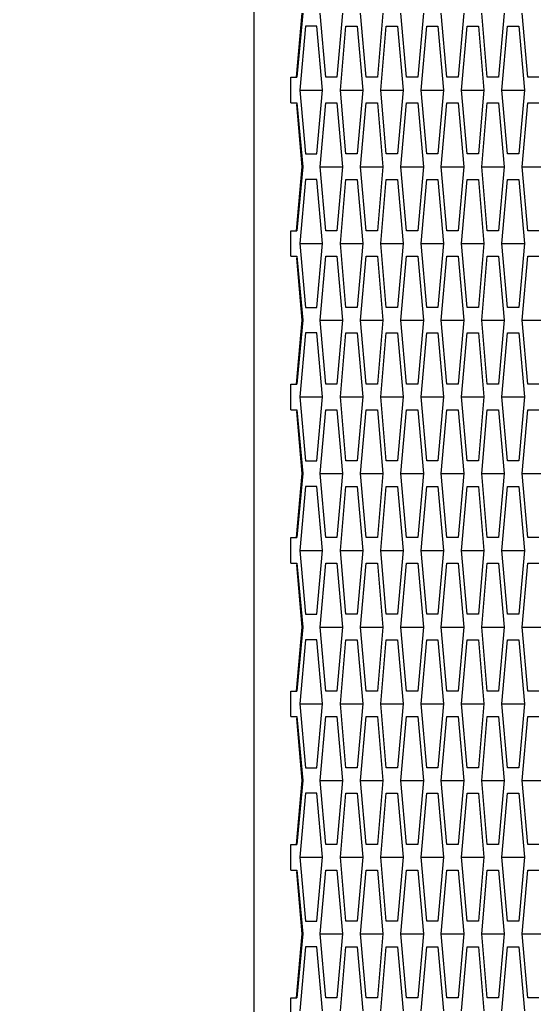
# Model space of a CAD drawing. Header units: millimetres. Extents: x 0 to 420, y 0 to 297.
# Tile 229 of 256: x 225.47 to 227.48, y 207.45 to 211.3. Entities that reach past the tile are written whole.
import ezdxf

# ---------------------------------------------------------------- set-up
doc = ezdxf.new("R2010")
doc.units = ezdxf.units.MM
doc.header["$LTSCALE"] = 23.1
doc.layers.get('0').update_dxf_attribs({"linetype": 'CONTINUOUS'})
doc.layers.add('DIM_PILOTEES', color=7, linetype='CONTINUOUS')
doc.styles.add('TEXTSTYLE_2', font='txt', dxfattribs={"width": 0.97619})
doc.styles.add('TEXTSTYLE_3', font='txt', dxfattribs={"width": 1.071429})
doc.styles.add('TEXTSTYLE_6', font='txt', dxfattribs={"width": 1.178571})
doc.dimstyles.new('DIMSTYLE_1', dxfattribs={"dimtxt": 2.5, "dimasz": 0.1875, "dimexe": 0.125, "dimexo": 0.0625, "dimgap": 1.25, "dimtad": 0, "dimtih": 1, "dimtoh": 1, "dimdsep": 46, "dimtxsty": 'TEXTSTYLE_2', "dimblk": '_FILLED', "dimblk1": '_FILLED', "dimblk2": '_FILLED', "dimcen": 0.09, "dimazin": 2, "dimtfac": 1, "dimtofl": 0, "dimtmove": 0, "dimatfit": 3, "dimldrblk": '_FILLED', "dimfxl": 1, "dimtolj": 1, "dimarcsym": 0})
doc.dimstyles.new('DIMSTYLE_2', dxfattribs={"dimtxt": 2.5, "dimasz": 0.1875, "dimexe": 0.125, "dimexo": 0.0625, "dimgap": 1.25, "dimtad": 0, "dimtih": 1, "dimtoh": 1, "dimdsep": 46, "dimtxsty": 'TEXTSTYLE_3', "dimblk": '_FILLED', "dimblk1": '_FILLED', "dimblk2": '_FILLED', "dimcen": 0.09, "dimazin": 2, "dimtfac": 1, "dimtofl": 0, "dimtmove": 0, "dimatfit": 3, "dimldrblk": '_FILLED', "dimfxl": 1, "dimtolj": 1, "dimarcsym": 0})
doc.dimstyles.new('DIMSTYLE_5', dxfattribs={"dimtxt": 2.5, "dimasz": 0.1875, "dimexe": 0.125, "dimexo": 0.0625, "dimgap": 1.25, "dimtad": 0, "dimtih": 1, "dimtoh": 1, "dimdsep": 46, "dimtxsty": 'TEXTSTYLE_6', "dimblk": '_FILLED', "dimblk1": '_FILLED', "dimblk2": '_FILLED', "dimcen": 0.09, "dimazin": 2, "dimtfac": 1, "dimtofl": 0, "dimtmove": 0, "dimatfit": 3, "dimldrblk": '_FILLED', "dimfxl": 1, "dimtolj": 1, "dimarcsym": 0})

# ---------------------------------------------------------------- blocks, each defined once
blk = doc.blocks.new('_FILLED')
at = {"color": 0, "linetype": 'BYBLOCK'}
blk.add_solid([(0, 0), (-1, 0.167), (-1, -0.167)], dxfattribs=at)
blk = doc.blocks.new('*D0')
at = {"layer": 'DIM_PILOTEES', "color": 2, "linetype": 'CONTINUOUS'}
for p, q in [((218.8808, 254.2086), (215.0951, 254.2086)), ((215.2201, 254.2086), (215.2201, 191.7537)), ((273.8528, 254.2086), (218.8808, 254.2086)), ((215.2201, 129.4471), (215.2201, 186.7537)), ((218.8808, 129.4471), (215.0951, 129.4471)), ((273.8782, 129.4471), (218.8808, 129.4471))]:
    blk.add_line(p, q, dxfattribs=at)
at = {"layer": 'DIM_PILOTEES', "color": 2, "linetype": 'CONTINUOUS', "xscale": 0.1875, "yscale": 0.1875, "zscale": 0.1875}
for p, rotation in [((215.2201, 254.2086), 90), ((215.2201, 129.4471), 270)]:
    blk.add_blockref('_FILLED', p, dxfattribs=dict(at, rotation=rotation))
at = {"layer": 'DIM_PILOTEES', "color": 2, "linetype": 'CONTINUOUS', "insert": (215.2201, 190.5037), "char_height": 2.5, "width": 10.982143, "attachment_point": 2, "line_spacing_factor": 0.9, "style": 'TEXTSTYLE_2'}
blk.add_mtext('{\\ftxt;\\W0.0001;\\H0.0001;\\~}{\\ftxt;\\W2.9285714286;\\H2.5; }{\\ftxt;\\W0.0001;\\H0.0001;\\~}', dxfattribs=at)
blk = doc.blocks.new('*D1')
at = {"layer": 'DIM_PILOTEES', "color": 2, "linetype": 'CONTINUOUS'}
for p, q in [((226.3883, 264.6125), (226.3883, 265.9875)), ((243.2945, 264.6125), (243.2945, 265.9875)), ((226.3883, 265.8625), (225.8883, 265.8625)), ((243.2945, 265.8625), (243.7945, 265.8625)), ((226.3883, 206.2157), (226.3883, 264.6125)), ((243.2945, 226.5584), (243.2945, 264.6125))]:
    blk.add_line(p, q, dxfattribs=at)
at = {"layer": 'DIM_PILOTEES', "color": 2, "linetype": 'CONTINUOUS', "xscale": 0.1875, "yscale": 0.1875, "zscale": 0.1875}
blk.add_blockref('_FILLED', (226.3883, 265.8625), dxfattribs=at)
at = {"layer": 'DIM_PILOTEES', "color": 2, "linetype": 'CONTINUOUS', "xscale": 0.1875, "yscale": 0.1875, "zscale": 0.1875, "rotation": 180}
blk.add_blockref('_FILLED', (243.2945, 265.8625), dxfattribs=at)
at = {"layer": 'DIM_PILOTEES', "color": 2, "linetype": 'CONTINUOUS', "insert": (235.5503, 267.1125), "char_height": 2.5, "width": 8.035714, "attachment_point": 2, "line_spacing_factor": 0.9, "style": 'TEXTSTYLE_3'}
blk.add_mtext('{\\ftxt;\\W0.0001;\\H0.0001;\\~}{\\ftxt;\\W2.1428571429;\\H2.5; }{\\ftxt;\\W0.0001;\\H0.0001;\\~}', dxfattribs=at)
blk = doc.blocks.new('*D8')
at = {"layer": 'DIM_PILOTEES', "color": 2, "linetype": 'CONTINUOUS'}
for p, q in [((226.3883, 276.7141), (226.3883, 278.0891)), ((276.2211, 276.7141), (276.2211, 278.0891)), ((226.3883, 277.9641), (248.9616, 277.9641)), ((276.2211, 277.9641), (257.3545, 277.9641)), ((226.3883, 206.2157), (226.3883, 276.7141)), ((276.2211, 241.6204), (276.2211, 276.7141))]:
    blk.add_line(p, q, dxfattribs=at)
at = {"layer": 'DIM_PILOTEES', "color": 2, "linetype": 'CONTINUOUS', "xscale": 0.1875, "yscale": 0.1875, "zscale": 0.1875, "rotation": 180}
blk.add_blockref('_FILLED', (226.3883, 277.9641), dxfattribs=at)
at = {"layer": 'DIM_PILOTEES', "color": 2, "linetype": 'CONTINUOUS', "xscale": 0.1875, "yscale": 0.1875, "zscale": 0.1875}
blk.add_blockref('_FILLED', (276.2211, 277.9641), dxfattribs=at)
at = {"layer": 'DIM_PILOTEES', "color": 2, "linetype": 'CONTINUOUS', "insert": (253.158, 279.2141), "char_height": 2.5, "width": 8.839286, "attachment_point": 2, "line_spacing_factor": 0.9, "style": 'TEXTSTYLE_6'}
blk.add_mtext('{\\ftxt;\\W0.0001;\\H0.0001;\\~}{\\ftxt;\\W2.3571428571;\\H2.5; }{\\ftxt;\\W0.0001;\\H0.0001;\\~}', dxfattribs=at)

msp = doc.modelspace()

# ---------------------------------------------------------------- linework, layer by layer
at = {"color": 3, "linetype": 'CONTINUOUS'}
for p, q in [((226.5544, 211.072), (226.5764, 211.322)), ((226.5785, 211.322), (226.5555, 211.072)), ((226.6686, 211.072), (226.6466, 211.322)), ((226.7345, 211.322), (226.7125, 211.072)), ((226.8267, 211.072), (226.8047, 211.322)), ((226.8926, 211.322), (226.8706, 211.072)), ((226.9848, 211.072), (226.9628, 211.322)), ((227.0506, 211.322), (227.0287, 211.072)), ((227.1429, 211.072), (227.1209, 211.322)), ((227.2087, 211.322), (227.1868, 211.072)), ((227.301, 211.072), (227.279, 211.322)), ((227.3668, 211.322), (227.3449, 211.072)), ((227.459, 211.072), (227.4371, 211.322)), ((226.5895, 211.272), (226.5676, 211.022)), ((226.6335, 211.272), (226.5895, 211.272)), ((226.6554, 211.022), (226.6335, 211.272)), ((226.7257, 211.022), (226.7476, 211.272)), ((226.7476, 211.272), (226.7916, 211.272)), ((226.7916, 211.272), (226.8135, 211.022)), ((226.8838, 211.022), (226.9057, 211.272)), ((226.9057, 211.272), (226.9496, 211.272)), ((226.9496, 211.272), (226.9716, 211.022)), ((227.0419, 211.022), (227.0638, 211.272)), ((227.0638, 211.272), (227.1077, 211.272)), ((227.1077, 211.272), (227.1297, 211.022)), ((227.2, 211.022), (227.2219, 211.272)), ((227.2219, 211.272), (227.2658, 211.272)), ((227.2658, 211.272), (227.2878, 211.022)), ((227.358, 211.022), (227.38, 211.272)), ((227.38, 211.272), (227.4239, 211.272)), ((227.4239, 211.272), (227.4459, 211.022)), ((226.5324, 210.972), (226.5324, 211.072)), ((226.5324, 211.072), (226.5555, 211.072)), ((226.7125, 211.072), (226.6686, 211.072)), ((226.8706, 211.072), (226.8267, 211.072)), ((227.0287, 211.072), (226.9848, 211.072)), ((227.1868, 211.072), (227.1429, 211.072)), ((227.3449, 211.072), (227.301, 211.072)), ((227.503, 211.072), (227.459, 211.072)), ((226.5676, 211.022), (226.5895, 210.772)), ((226.6335, 210.772), (226.6554, 211.022)), ((226.7476, 210.772), (226.7257, 211.022)), ((226.8135, 211.022), (226.7916, 210.772)), ((226.9057, 210.772), (226.8838, 211.022)), ((226.9716, 211.022), (226.9496, 210.772)), ((227.0638, 210.772), (227.0419, 211.022)), ((227.1297, 211.022), (227.1077, 210.772)), ((227.2219, 210.772), (227.2, 211.022)), ((227.2878, 211.022), (227.2658, 210.772)), ((227.38, 210.772), (227.358, 211.022)), ((227.4459, 211.022), (227.4239, 210.772)), ((226.5324, 210.972), (226.5555, 210.972)), ((226.5764, 210.722), (226.555, 210.9651)), ((226.5555, 210.972), (226.5785, 210.722)), ((226.6466, 210.722), (226.6686, 210.972)), ((226.6686, 210.972), (226.7125, 210.972)), ((226.7125, 210.972), (226.7345, 210.722)), ((226.8047, 210.722), (226.8267, 210.972)), ((226.8267, 210.972), (226.8706, 210.972)), ((226.8706, 210.972), (226.8926, 210.722)), ((226.9628, 210.722), (226.9848, 210.972)), ((226.9848, 210.972), (227.0287, 210.972)), ((227.0287, 210.972), (227.0506, 210.722)), ((227.1209, 210.722), (227.1429, 210.972)), ((227.1429, 210.972), (227.1868, 210.972)), ((227.1868, 210.972), (227.2087, 210.722)), ((227.279, 210.722), (227.301, 210.972)), ((227.301, 210.972), (227.3449, 210.972)), ((227.3449, 210.972), (227.3668, 210.722)), ((227.4371, 210.722), (227.459, 210.972)), ((227.459, 210.972), (227.503, 210.972)), ((226.5895, 210.772), (226.6335, 210.772)), ((226.7916, 210.772), (226.7476, 210.772)), ((226.9496, 210.772), (226.9057, 210.772)), ((227.1077, 210.772), (227.0638, 210.772)), ((227.2658, 210.772), (227.2219, 210.772)), ((227.4239, 210.772), (227.38, 210.772)), ((226.5544, 210.472), (226.5764, 210.722)), ((226.5785, 210.722), (226.5555, 210.472)), ((226.6686, 210.472), (226.6466, 210.722)), ((226.7345, 210.722), (226.7125, 210.472)), ((226.8267, 210.472), (226.8047, 210.722)), ((226.8926, 210.722), (226.8706, 210.472)), ((226.9848, 210.472), (226.9628, 210.722)), ((227.0506, 210.722), (227.0287, 210.472)), ((227.1429, 210.472), (227.1209, 210.722)), ((227.2087, 210.722), (227.1868, 210.472)), ((227.301, 210.472), (227.279, 210.722)), ((227.3668, 210.722), (227.3449, 210.472)), ((227.459, 210.472), (227.4371, 210.722)), ((226.5895, 210.672), (226.5676, 210.422)), ((226.6335, 210.672), (226.5895, 210.672)), ((226.6554, 210.422), (226.6335, 210.672)), ((226.7257, 210.422), (226.7476, 210.672)), ((226.7476, 210.672), (226.7916, 210.672)), ((226.7916, 210.672), (226.8135, 210.422)), ((226.8838, 210.422), (226.9057, 210.672)), ((226.9057, 210.672), (226.9496, 210.672)), ((226.9496, 210.672), (226.9716, 210.422)), ((227.0419, 210.422), (227.0638, 210.672)), ((227.0638, 210.672), (227.1077, 210.672)), ((227.1077, 210.672), (227.1297, 210.422)), ((227.2, 210.422), (227.2219, 210.672)), ((227.2219, 210.672), (227.2658, 210.672)), ((227.2658, 210.672), (227.2878, 210.422)), ((227.358, 210.422), (227.38, 210.672)), ((227.38, 210.672), (227.4239, 210.672)), ((227.4239, 210.672), (227.4459, 210.422)), ((226.5324, 210.372), (226.5324, 210.472)), ((226.5324, 210.472), (226.5555, 210.472)), ((226.7125, 210.472), (226.6686, 210.472)), ((226.8706, 210.472), (226.8267, 210.472)), ((227.0287, 210.472), (226.9848, 210.472)), ((227.1868, 210.472), (227.1429, 210.472)), ((227.3449, 210.472), (227.301, 210.472)), ((227.503, 210.472), (227.459, 210.472)), ((226.5676, 210.422), (226.5895, 210.172)), ((226.6335, 210.172), (226.6554, 210.422)), ((226.7476, 210.172), (226.7257, 210.422)), ((226.8135, 210.422), (226.7916, 210.172)), ((226.9057, 210.172), (226.8838, 210.422)), ((226.9716, 210.422), (226.9496, 210.172)), ((227.0638, 210.172), (227.0419, 210.422)), ((227.1297, 210.422), (227.1077, 210.172)), ((227.2219, 210.172), (227.2, 210.422)), ((227.2878, 210.422), (227.2658, 210.172)), ((227.38, 210.172), (227.358, 210.422)), ((227.4459, 210.422), (227.4239, 210.172)), ((226.5324, 210.372), (226.5555, 210.372)), ((226.5764, 210.122), (226.555, 210.3651)), ((226.5555, 210.372), (226.5785, 210.122)), ((226.6466, 210.122), (226.6686, 210.372)), ((226.6686, 210.372), (226.7125, 210.372)), ((226.7125, 210.372), (226.7345, 210.122)), ((226.8047, 210.122), (226.8267, 210.372)), ((226.8267, 210.372), (226.8706, 210.372)), ((226.8706, 210.372), (226.8926, 210.122)), ((226.9628, 210.122), (226.9848, 210.372)), ((226.9848, 210.372), (227.0287, 210.372)), ((227.0287, 210.372), (227.0506, 210.122)), ((227.1209, 210.122), (227.1429, 210.372)), ((227.1429, 210.372), (227.1868, 210.372)), ((227.1868, 210.372), (227.2087, 210.122)), ((227.279, 210.122), (227.301, 210.372)), ((227.301, 210.372), (227.3449, 210.372)), ((227.3449, 210.372), (227.3668, 210.122)), ((227.4371, 210.122), (227.459, 210.372)), ((227.459, 210.372), (227.503, 210.372)), ((226.5895, 210.172), (226.6335, 210.172)), ((226.7916, 210.172), (226.7476, 210.172)), ((226.9496, 210.172), (226.9057, 210.172)), ((227.1077, 210.172), (227.0638, 210.172)), ((227.2658, 210.172), (227.2219, 210.172)), ((227.4239, 210.172), (227.38, 210.172)), ((226.5544, 209.872), (226.5764, 210.122)), ((226.5785, 210.122), (226.5555, 209.872)), ((226.6686, 209.872), (226.6466, 210.122)), ((226.7345, 210.122), (226.7125, 209.872)), ((226.8267, 209.872), (226.8047, 210.122)), ((226.8926, 210.122), (226.8706, 209.872)), ((226.9848, 209.872), (226.9628, 210.122)), ((227.0506, 210.122), (227.0287, 209.872)), ((227.1429, 209.872), (227.1209, 210.122)), ((227.2087, 210.122), (227.1868, 209.872)), ((227.301, 209.872), (227.279, 210.122)), ((227.3668, 210.122), (227.3449, 209.872)), ((227.459, 209.872), (227.4371, 210.122)), ((226.5895, 210.072), (226.5676, 209.822)), ((226.6335, 210.072), (226.5895, 210.072)), ((226.6554, 209.822), (226.6335, 210.072)), ((226.7257, 209.822), (226.7476, 210.072)), ((226.7476, 210.072), (226.7916, 210.072)), ((226.7916, 210.072), (226.8135, 209.822)), ((226.8838, 209.822), (226.9057, 210.072)), ((226.9057, 210.072), (226.9496, 210.072)), ((226.9496, 210.072), (226.9716, 209.822)), ((227.0419, 209.822), (227.0638, 210.072)), ((227.0638, 210.072), (227.1077, 210.072)), ((227.1077, 210.072), (227.1297, 209.822)), ((227.2, 209.822), (227.2219, 210.072)), ((227.2219, 210.072), (227.2658, 210.072)), ((227.2658, 210.072), (227.2878, 209.822)), ((227.358, 209.822), (227.38, 210.072)), ((227.38, 210.072), (227.4239, 210.072)), ((227.4239, 210.072), (227.4459, 209.822)), ((226.5324, 209.772), (226.5324, 209.872)), ((226.5324, 209.872), (226.5555, 209.872)), ((226.7125, 209.872), (226.6686, 209.872)), ((226.8706, 209.872), (226.8267, 209.872)), ((227.0287, 209.872), (226.9848, 209.872)), ((227.1868, 209.872), (227.1429, 209.872)), ((227.3449, 209.872), (227.301, 209.872)), ((227.503, 209.872), (227.459, 209.872)), ((226.5676, 209.822), (226.5895, 209.572)), ((226.6335, 209.572), (226.6554, 209.822)), ((226.7476, 209.572), (226.7257, 209.822)), ((226.8135, 209.822), (226.7916, 209.572)), ((226.9057, 209.572), (226.8838, 209.822)), ((226.9716, 209.822), (226.9496, 209.572)), ((227.0638, 209.572), (227.0419, 209.822)), ((227.1297, 209.822), (227.1077, 209.572)), ((227.2219, 209.572), (227.2, 209.822)), ((227.2878, 209.822), (227.2658, 209.572)), ((227.38, 209.572), (227.358, 209.822)), ((227.4459, 209.822), (227.4239, 209.572)), ((226.5324, 209.772), (226.5555, 209.772)), ((226.5764, 209.522), (226.555, 209.7651)), ((226.5555, 209.772), (226.5785, 209.522)), ((226.6466, 209.522), (226.6686, 209.772)), ((226.6686, 209.772), (226.7125, 209.772)), ((226.7125, 209.772), (226.7345, 209.522)), ((226.8047, 209.522), (226.8267, 209.772)), ((226.8267, 209.772), (226.8706, 209.772)), ((226.8706, 209.772), (226.8926, 209.522)), ((226.9628, 209.522), (226.9848, 209.772)), ((226.9848, 209.772), (227.0287, 209.772)), ((227.0287, 209.772), (227.0506, 209.522)), ((227.1209, 209.522), (227.1429, 209.772)), ((227.1429, 209.772), (227.1868, 209.772)), ((227.1868, 209.772), (227.2087, 209.522)), ((227.279, 209.522), (227.301, 209.772)), ((227.301, 209.772), (227.3449, 209.772)), ((227.3449, 209.772), (227.3668, 209.522)), ((227.4371, 209.522), (227.459, 209.772)), ((227.459, 209.772), (227.503, 209.772)), ((226.5895, 209.572), (226.6335, 209.572)), ((226.7916, 209.572), (226.7476, 209.572)), ((226.9496, 209.572), (226.9057, 209.572)), ((227.1077, 209.572), (227.0638, 209.572)), ((227.2658, 209.572), (227.2219, 209.572)), ((227.4239, 209.572), (227.38, 209.572)), ((226.5544, 209.272), (226.5764, 209.522)), ((226.5785, 209.522), (226.5555, 209.272)), ((226.6686, 209.272), (226.6466, 209.522)), ((226.7345, 209.522), (226.7125, 209.272)), ((226.8267, 209.272), (226.8047, 209.522)), ((226.8926, 209.522), (226.8706, 209.272)), ((226.9848, 209.272), (226.9628, 209.522)), ((227.0506, 209.522), (227.0287, 209.272)), ((227.1429, 209.272), (227.1209, 209.522)), ((227.2087, 209.522), (227.1868, 209.272)), ((227.301, 209.272), (227.279, 209.522)), ((227.3668, 209.522), (227.3449, 209.272)), ((227.459, 209.272), (227.4371, 209.522)), ((226.5895, 209.472), (226.5676, 209.222)), ((226.6335, 209.472), (226.5895, 209.472)), ((226.6554, 209.222), (226.6335, 209.472)), ((226.7257, 209.222), (226.7476, 209.472)), ((226.7476, 209.472), (226.7916, 209.472)), ((226.7916, 209.472), (226.8135, 209.222)), ((226.8838, 209.222), (226.9057, 209.472)), ((226.9057, 209.472), (226.9496, 209.472)), ((226.9496, 209.472), (226.9716, 209.222)), ((227.0419, 209.222), (227.0638, 209.472)), ((227.0638, 209.472), (227.1077, 209.472)), ((227.1077, 209.472), (227.1297, 209.222)), ((227.2, 209.222), (227.2219, 209.472)), ((227.2219, 209.472), (227.2658, 209.472)), ((227.2658, 209.472), (227.2878, 209.222)), ((227.358, 209.222), (227.38, 209.472)), ((227.38, 209.472), (227.4239, 209.472)), ((227.4239, 209.472), (227.4459, 209.222)), ((226.5324, 209.172), (226.5324, 209.272)), ((226.5324, 209.272), (226.5555, 209.272)), ((226.7125, 209.272), (226.6686, 209.272)), ((226.8706, 209.272), (226.8267, 209.272)), ((227.0287, 209.272), (226.9848, 209.272)), ((227.1868, 209.272), (227.1429, 209.272)), ((227.3449, 209.272), (227.301, 209.272)), ((227.503, 209.272), (227.459, 209.272)), ((226.5676, 209.222), (226.5895, 208.972)), ((226.6335, 208.972), (226.6554, 209.222)), ((226.7476, 208.972), (226.7257, 209.222)), ((226.8135, 209.222), (226.7916, 208.972)), ((226.9057, 208.972), (226.8838, 209.222)), ((226.9716, 209.222), (226.9496, 208.972)), ((227.0638, 208.972), (227.0419, 209.222)), ((227.1297, 209.222), (227.1077, 208.972)), ((227.2219, 208.972), (227.2, 209.222)), ((227.2878, 209.222), (227.2658, 208.972)), ((227.38, 208.972), (227.358, 209.222)), ((227.4459, 209.222), (227.4239, 208.972)), ((226.5324, 209.172), (226.5555, 209.172)), ((226.5555, 209.172), (226.5785, 208.922)), ((226.6466, 208.922), (226.6686, 209.172)), ((226.6686, 209.172), (226.7125, 209.172)), ((226.7125, 209.172), (226.7345, 208.922)), ((226.8047, 208.922), (226.8267, 209.172)), ((226.8267, 209.172), (226.8706, 209.172)), ((226.8706, 209.172), (226.8926, 208.922)), ((226.9628, 208.922), (226.9848, 209.172)), ((226.9848, 209.172), (227.0287, 209.172)), ((227.0287, 209.172), (227.0506, 208.922)), ((227.1209, 208.922), (227.1429, 209.172)), ((227.1429, 209.172), (227.1868, 209.172)), ((227.1868, 209.172), (227.2087, 208.922)), ((227.279, 208.922), (227.301, 209.172)), ((227.301, 209.172), (227.3449, 209.172)), ((227.3449, 209.172), (227.3668, 208.922)), ((227.4371, 208.922), (227.459, 209.172)), ((227.459, 209.172), (227.503, 209.172)), ((226.5764, 208.922), (226.555, 209.1651)), ((226.5895, 208.972), (226.6335, 208.972)), ((226.7916, 208.972), (226.7476, 208.972)), ((226.9496, 208.972), (226.9057, 208.972)), ((227.1077, 208.972), (227.0638, 208.972)), ((227.2658, 208.972), (227.2219, 208.972)), ((227.4239, 208.972), (227.38, 208.972)), ((226.5544, 208.672), (226.5764, 208.922)), ((226.5785, 208.922), (226.5555, 208.672)), ((226.6686, 208.672), (226.6466, 208.922)), ((226.7345, 208.922), (226.7125, 208.672)), ((226.8267, 208.672), (226.8047, 208.922)), ((226.8926, 208.922), (226.8706, 208.672)), ((226.9848, 208.672), (226.9628, 208.922)), ((227.0506, 208.922), (227.0287, 208.672)), ((227.1429, 208.672), (227.1209, 208.922)), ((227.2087, 208.922), (227.1868, 208.672)), ((227.301, 208.672), (227.279, 208.922)), ((227.3668, 208.922), (227.3449, 208.672)), ((227.459, 208.672), (227.4371, 208.922)), ((226.5895, 208.872), (226.5676, 208.622)), ((226.6335, 208.872), (226.5895, 208.872)), ((226.6554, 208.622), (226.6335, 208.872)), ((226.7257, 208.622), (226.7476, 208.872)), ((226.7476, 208.872), (226.7916, 208.872)), ((226.7916, 208.872), (226.8135, 208.622)), ((226.8838, 208.622), (226.9057, 208.872)), ((226.9057, 208.872), (226.9496, 208.872)), ((226.9496, 208.872), (226.9716, 208.622)), ((227.0419, 208.622), (227.0638, 208.872)), ((227.0638, 208.872), (227.1077, 208.872)), ((227.1077, 208.872), (227.1297, 208.622)), ((227.2, 208.622), (227.2219, 208.872)), ((227.2219, 208.872), (227.2658, 208.872)), ((227.2658, 208.872), (227.2878, 208.622)), ((227.358, 208.622), (227.38, 208.872)), ((227.38, 208.872), (227.4239, 208.872)), ((227.4239, 208.872), (227.4459, 208.622)), ((226.5324, 208.572), (226.5324, 208.672)), ((226.5324, 208.672), (226.5555, 208.672)), ((226.7125, 208.672), (226.6686, 208.672)), ((226.8706, 208.672), (226.8267, 208.672)), ((227.0287, 208.672), (226.9848, 208.672)), ((227.1868, 208.672), (227.1429, 208.672)), ((227.3449, 208.672), (227.301, 208.672)), ((227.503, 208.672), (227.459, 208.672)), ((226.5676, 208.622), (226.5895, 208.372)), ((226.6335, 208.372), (226.6554, 208.622)), ((226.7476, 208.372), (226.7257, 208.622)), ((226.8135, 208.622), (226.7916, 208.372)), ((226.9057, 208.372), (226.8838, 208.622)), ((226.9716, 208.622), (226.9496, 208.372)), ((227.0638, 208.372), (227.0419, 208.622)), ((227.1297, 208.622), (227.1077, 208.372)), ((227.2219, 208.372), (227.2, 208.622)), ((227.2878, 208.622), (227.2658, 208.372)), ((227.38, 208.372), (227.358, 208.622)), ((227.4459, 208.622), (227.4239, 208.372)), ((226.5324, 208.572), (226.5555, 208.572)), ((226.5764, 208.322), (226.555, 208.5651)), ((226.5555, 208.572), (226.5785, 208.322)), ((226.6466, 208.322), (226.6686, 208.572)), ((226.6686, 208.572), (226.7125, 208.572)), ((226.7125, 208.572), (226.7345, 208.322)), ((226.8047, 208.322), (226.8267, 208.572)), ((226.8267, 208.572), (226.8706, 208.572)), ((226.8706, 208.572), (226.8926, 208.322)), ((226.9628, 208.322), (226.9848, 208.572)), ((226.9848, 208.572), (227.0287, 208.572)), ((227.0287, 208.572), (227.0506, 208.322)), ((227.1209, 208.322), (227.1429, 208.572)), ((227.1429, 208.572), (227.1868, 208.572)), ((227.1868, 208.572), (227.2087, 208.322)), ((227.279, 208.322), (227.301, 208.572)), ((227.301, 208.572), (227.3449, 208.572)), ((227.3449, 208.572), (227.3668, 208.322)), ((227.4371, 208.322), (227.459, 208.572)), ((227.459, 208.572), (227.503, 208.572)), ((226.5895, 208.372), (226.6335, 208.372)), ((226.7916, 208.372), (226.7476, 208.372)), ((226.9496, 208.372), (226.9057, 208.372)), ((227.1077, 208.372), (227.0638, 208.372)), ((227.2658, 208.372), (227.2219, 208.372)), ((227.4239, 208.372), (227.38, 208.372)), ((226.5544, 208.072), (226.5764, 208.322)), ((226.5785, 208.322), (226.5555, 208.072)), ((226.6686, 208.072), (226.6466, 208.322)), ((226.7345, 208.322), (226.7125, 208.072)), ((226.8267, 208.072), (226.8047, 208.322)), ((226.8926, 208.322), (226.8706, 208.072)), ((226.9848, 208.072), (226.9628, 208.322)), ((227.0506, 208.322), (227.0287, 208.072)), ((227.1429, 208.072), (227.1209, 208.322)), ((227.2087, 208.322), (227.1868, 208.072)), ((227.301, 208.072), (227.279, 208.322)), ((227.3668, 208.322), (227.3449, 208.072)), ((227.459, 208.072), (227.4371, 208.322)), ((226.5895, 208.272), (226.5676, 208.022)), ((226.6335, 208.272), (226.5895, 208.272)), ((226.6554, 208.022), (226.6335, 208.272)), ((226.7257, 208.022), (226.7476, 208.272)), ((226.7476, 208.272), (226.7916, 208.272)), ((226.7916, 208.272), (226.8135, 208.022)), ((226.8838, 208.022), (226.9057, 208.272)), ((226.9057, 208.272), (226.9496, 208.272)), ((226.9496, 208.272), (226.9716, 208.022)), ((227.0419, 208.022), (227.0638, 208.272)), ((227.0638, 208.272), (227.1077, 208.272)), ((227.1077, 208.272), (227.1297, 208.022)), ((227.2, 208.022), (227.2219, 208.272)), ((227.2219, 208.272), (227.2658, 208.272)), ((227.2658, 208.272), (227.2878, 208.022)), ((227.358, 208.022), (227.38, 208.272)), ((227.38, 208.272), (227.4239, 208.272)), ((227.4239, 208.272), (227.4459, 208.022)), ((226.5324, 207.972), (226.5324, 208.072)), ((226.5324, 208.072), (226.5555, 208.072)), ((226.7125, 208.072), (226.6686, 208.072)), ((226.8706, 208.072), (226.8267, 208.072)), ((227.0287, 208.072), (226.9848, 208.072)), ((227.1868, 208.072), (227.1429, 208.072)), ((227.3449, 208.072), (227.301, 208.072)), ((227.503, 208.072), (227.459, 208.072)), ((226.5676, 208.022), (226.5895, 207.772)), ((226.6335, 207.772), (226.6554, 208.022)), ((226.7476, 207.772), (226.7257, 208.022)), ((226.8135, 208.022), (226.7916, 207.772)), ((226.9057, 207.772), (226.8838, 208.022)), ((226.9716, 208.022), (226.9496, 207.772)), ((227.0638, 207.772), (227.0419, 208.022)), ((227.1297, 208.022), (227.1077, 207.772)), ((227.2219, 207.772), (227.2, 208.022)), ((227.2878, 208.022), (227.2658, 207.772)), ((227.38, 207.772), (227.358, 208.022)), ((227.4459, 208.022), (227.4239, 207.772)), ((226.5324, 207.972), (226.5555, 207.972)), ((226.5764, 207.722), (226.555, 207.9651)), ((226.5555, 207.972), (226.5785, 207.722)), ((226.6466, 207.722), (226.6686, 207.972)), ((226.6686, 207.972), (226.7125, 207.972)), ((226.7125, 207.972), (226.7345, 207.722)), ((226.8047, 207.722), (226.8267, 207.972)), ((226.8267, 207.972), (226.8706, 207.972)), ((226.8706, 207.972), (226.8926, 207.722)), ((226.9628, 207.722), (226.9848, 207.972)), ((226.9848, 207.972), (227.0287, 207.972)), ((227.0287, 207.972), (227.0506, 207.722)), ((227.1209, 207.722), (227.1429, 207.972)), ((227.1429, 207.972), (227.1868, 207.972)), ((227.1868, 207.972), (227.2087, 207.722)), ((227.279, 207.722), (227.301, 207.972)), ((227.301, 207.972), (227.3449, 207.972)), ((227.3449, 207.972), (227.3668, 207.722)), ((227.4371, 207.722), (227.459, 207.972)), ((227.459, 207.972), (227.503, 207.972)), ((226.5895, 207.772), (226.6335, 207.772)), ((226.7916, 207.772), (226.7476, 207.772)), ((226.9496, 207.772), (226.9057, 207.772)), ((227.1077, 207.772), (227.0638, 207.772)), ((227.2658, 207.772), (227.2219, 207.772)), ((227.4239, 207.772), (227.38, 207.772)), ((226.5544, 207.472), (226.5764, 207.722)), ((226.5785, 207.722), (226.5555, 207.472)), ((226.6686, 207.472), (226.6466, 207.722)), ((226.7345, 207.722), (226.7125, 207.472)), ((226.8267, 207.472), (226.8047, 207.722)), ((226.8926, 207.722), (226.8706, 207.472)), ((226.9848, 207.472), (226.9628, 207.722)), ((227.0506, 207.722), (227.0287, 207.472)), ((227.1429, 207.472), (227.1209, 207.722)), ((227.2087, 207.722), (227.1868, 207.472)), ((227.301, 207.472), (227.279, 207.722)), ((227.3668, 207.722), (227.3449, 207.472)), ((227.459, 207.472), (227.4371, 207.722)), ((226.5895, 207.672), (226.5676, 207.422)), ((226.6335, 207.672), (226.5895, 207.672)), ((226.6554, 207.422), (226.6335, 207.672)), ((226.7257, 207.422), (226.7476, 207.672)), ((226.7476, 207.672), (226.7916, 207.672)), ((226.7916, 207.672), (226.8135, 207.422)), ((226.8838, 207.422), (226.9057, 207.672)), ((226.9057, 207.672), (226.9496, 207.672)), ((226.9496, 207.672), (226.9716, 207.422)), ((227.0419, 207.422), (227.0638, 207.672)), ((227.0638, 207.672), (227.1077, 207.672)), ((227.1077, 207.672), (227.1297, 207.422)), ((227.2, 207.422), (227.2219, 207.672)), ((227.2219, 207.672), (227.2658, 207.672)), ((227.2658, 207.672), (227.2878, 207.422)), ((227.358, 207.422), (227.38, 207.672)), ((227.38, 207.672), (227.4239, 207.672)), ((227.4239, 207.672), (227.4459, 207.422)), ((226.5324, 207.372), (226.5324, 207.472)), ((226.5324, 207.472), (226.5555, 207.472)), ((226.7125, 207.472), (226.6686, 207.472)), ((226.8706, 207.472), (226.8267, 207.472)), ((227.0287, 207.472), (226.9848, 207.472)), ((227.1868, 207.472), (227.1429, 207.472)), ((227.3449, 207.472), (227.301, 207.472)), ((227.503, 207.472), (227.459, 207.472))]:
    msp.add_line(p, q, dxfattribs=at)
at = {"color": 7, "linetype": 'CONTINUOUS'}
for p, q in [((226.5676, 211.022), (226.6554, 211.022)), ((226.7257, 211.022), (226.8135, 211.022)), ((226.8838, 211.022), (226.9716, 211.022)), ((227.0419, 211.022), (227.1297, 211.022)), ((227.2, 211.022), (227.2878, 211.022)), ((227.358, 211.022), (227.4459, 211.022)), ((226.6466, 210.722), (226.7345, 210.722)), ((226.8047, 210.722), (226.8926, 210.722)), ((226.9628, 210.722), (227.0506, 210.722)), ((227.1209, 210.722), (227.2087, 210.722)), ((227.279, 210.722), (227.3668, 210.722)), ((227.4371, 210.722), (227.5249, 210.722)), ((226.5676, 210.422), (226.6554, 210.422)), ((226.7257, 210.422), (226.8135, 210.422)), ((226.8838, 210.422), (226.9716, 210.422)), ((227.0419, 210.422), (227.1297, 210.422)), ((227.2, 210.422), (227.2878, 210.422)), ((227.358, 210.422), (227.4459, 210.422)), ((226.6466, 210.122), (226.7345, 210.122)), ((226.8047, 210.122), (226.8926, 210.122)), ((226.9628, 210.122), (227.0506, 210.122)), ((227.1209, 210.122), (227.2087, 210.122)), ((227.279, 210.122), (227.3668, 210.122)), ((227.4371, 210.122), (227.5249, 210.122)), ((226.5676, 209.822), (226.6554, 209.822)), ((226.7257, 209.822), (226.8135, 209.822)), ((226.8838, 209.822), (226.9716, 209.822)), ((227.0419, 209.822), (227.1297, 209.822)), ((227.2, 209.822), (227.2878, 209.822)), ((227.358, 209.822), (227.4459, 209.822)), ((226.6466, 209.522), (226.7345, 209.522)), ((226.8047, 209.522), (226.8926, 209.522)), ((226.9628, 209.522), (227.0506, 209.522)), ((227.1209, 209.522), (227.2087, 209.522)), ((227.279, 209.522), (227.3668, 209.522)), ((227.4371, 209.522), (227.5249, 209.522)), ((226.5676, 209.222), (226.6554, 209.222)), ((226.7257, 209.222), (226.8135, 209.222)), ((226.8838, 209.222), (226.9716, 209.222)), ((227.0419, 209.222), (227.1297, 209.222)), ((227.2, 209.222), (227.2878, 209.222)), ((227.358, 209.222), (227.4459, 209.222)), ((226.6466, 208.922), (226.7345, 208.922)), ((226.8047, 208.922), (226.8926, 208.922)), ((226.9628, 208.922), (227.0506, 208.922)), ((227.1209, 208.922), (227.2087, 208.922)), ((227.279, 208.922), (227.3668, 208.922)), ((227.4371, 208.922), (227.5249, 208.922)), ((226.5676, 208.622), (226.6554, 208.622)), ((226.7257, 208.622), (226.8135, 208.622)), ((226.8838, 208.622), (226.9716, 208.622)), ((227.0419, 208.622), (227.1297, 208.622)), ((227.2, 208.622), (227.2878, 208.622)), ((227.358, 208.622), (227.4459, 208.622)), ((226.6466, 208.322), (226.7345, 208.322)), ((226.8047, 208.322), (226.8926, 208.322)), ((226.9628, 208.322), (227.0506, 208.322)), ((227.1209, 208.322), (227.2087, 208.322)), ((227.279, 208.322), (227.3668, 208.322)), ((227.4371, 208.322), (227.5249, 208.322)), ((226.5676, 208.022), (226.6554, 208.022)), ((226.7257, 208.022), (226.8135, 208.022)), ((226.8838, 208.022), (226.9716, 208.022)), ((227.0419, 208.022), (227.1297, 208.022)), ((227.2, 208.022), (227.2878, 208.022)), ((227.358, 208.022), (227.4459, 208.022)), ((226.6466, 207.722), (226.7345, 207.722)), ((226.8047, 207.722), (226.8926, 207.722)), ((226.9628, 207.722), (227.0506, 207.722)), ((227.1209, 207.722), (227.2087, 207.722)), ((227.279, 207.722), (227.3668, 207.722)), ((227.4371, 207.722), (227.5249, 207.722))]:
    msp.add_line(p, q, dxfattribs=at)

# ---------------------------------------------------------------- dimensions: what is measured, and where the dimension line sits
at = {"layer": 'DIM_PILOTEES', "color": 2, "linetype": 'CONTINUOUS'}
for base, p1, p2, angle, text, dimstyle, picture, middle in [((226.3883, 277.9641), (276.2211, 241.5579), (226.3883, 206.1532), 180, '{\\ftxt;\\W0.0001;\\H0.0001;\\~}{\\ftxt;\\W2.3571428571;\\H2.5; }{\\ftxt;\\W0.0001;\\H0.0001;\\~}', 'DIMSTYLE_5', '*D8', (250.2116, 276.7141)), ((226.3883, 265.8625), (243.2945, 226.4959), (226.3883, 206.1532), 180, '{\\ftxt;\\W0.0001;\\H0.0001;\\~}{\\ftxt;\\W2.1428571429;\\H2.5; }{\\ftxt;\\W0.0001;\\H0.0001;\\~}', 'DIMSTYLE_2', '*D1', (232.8717, 264.6125)), ((215.2201, 254.2086), (273.9407, 129.4471), (273.9153, 254.2086), 90, '{\\ftxt;\\W0.0001;\\H0.0001;\\~}{\\ftxt;\\W2.9285714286;\\H2.5; }{\\ftxt;\\W0.0001;\\H0.0001;\\~}', 'DIMSTYLE_1', '*D0', (211.5594, 188.0037))]:
    dim = msp.add_linear_dim(base=base, p1=p1, p2=p2, angle=angle, text=text, dimstyle=dimstyle, dxfattribs=at)
    dim.commit()
    dim.dimension.update_dxf_attribs({"geometry": picture, "text_midpoint": middle, "dimtype": 160})

doc.saveas('drawing.dxf')
